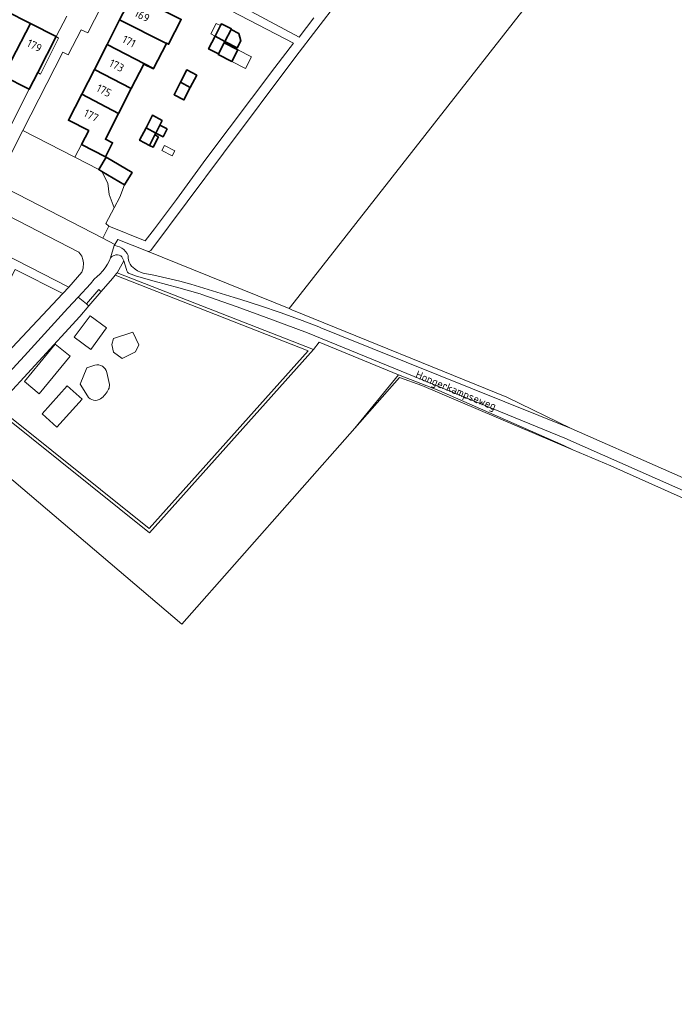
# Model space of a CAD drawing. Header units: metres. Extents: x 178952 to 185583, y 415201 to 419317.
# Tile 6 of 165: x 180328 to 180474, y 417702 to 417923. Entities that reach past the tile are written whole.
import ezdxf
from ezdxf.enums import TextEntityAlignment as Align

# ---------------------------------------------------------------- set-up
doc = ezdxf.new("R2010")
doc.units = ezdxf.units.M
for name, color, linetype, lineweight in [('B-XX-GR-BEPLANTING_CULTUUR_BOSPLANTSOEN-GV', 253, 'Continuous', 18), ('B-XX-GR-BEPLANTING_CULTUUR_HEESTERS-GV', 253, 'Continuous', 18), ('B-XX-GR-BOUWLAND-GV', 253, 'Continuous', 13), ('B-XX-GR-HAAG-GV', 253, 'Continuous', 13), ('B-XX-OG-BEBOUWING-GV', 252, 'Continuous', 35), ('B-XX-OG-BEBOUWING-T18', 252, 'Continuous', 18), ('B-XX-OG-BEBOUWING_OVERBOUWING-GV', 252, 'Continuous', 18), ('B-XX-OG-BEBOUWING_SCHUUR-GV', 252, 'Continuous', 35), ('B-XX-OG-TERREIN_CULTUURSCHEIDING-GV', 253, 'Continuous', 18), ('B-XX-OG-TERREIN_ERF-GV', 253, 'Continuous', 18), ('B-XX-OG-TERREIN_ONBEGROEID-GV', 253, 'Continuous', 18), ('B-XX-OG-TOPOGRAFIE-T18', 253, 'Continuous', 18), ('B-XX-OG-WEG-GV', 253, 'Continuous', 18), ('B-XX-VH-VERHARDING_BETONSTRAATSTEEN-GV', 251, 'Continuous', 18), ('B-XX-VH-VERHARDING_TEGEL-GV', 251, 'Continuous', 18)]:
    doc.layers.add(name, color=color, linetype=linetype, lineweight=lineweight)
doc.styles.add('NLCS-ISO-M-T18', font='NLCS-ISO.ttf', dxfattribs={"height": 1.8})

msp = doc.modelspace()

# ---------------------------------------------------------------- linework, layer by layer
at = {"layer": 'B-XX-GR-BEPLANTING_CULTUUR_BOSPLANTSOEN-GV'}
msp.add_lwpolyline([(180315.002, 417827.506), (180314.789, 417827.689), (180322.335, 417835.886), (180322.657, 417836.235), (180341.159, 417856.277), (180343.197, 417858.657), (180342.88, 417858.917), (180342.656, 417859.101), (180340.769, 417860.651), (180338.476, 417858.152), (180328.784, 417847.496), (180305.858, 417822.713), (180281.612, 417796.405), (180264.394, 417777.493), (180267.015, 417775.66), (180287.991, 417798.323)], close=True, dxfattribs=at)
at = {"layer": 'B-XX-GR-BEPLANTING_CULTUUR_HEESTERS-GV'}
for points in [[(180336.356, 417918.705), (180335.851, 417919.06), (180331.714, 417910.946), (180332.366, 417910.62)], [(180351.195, 417885.767), (180346.118, 417888.784), (180347.413, 417886.191), (180347.729, 417883.662), (180348.881, 417880.647), (180350.142, 417883.018)]]:
    msp.add_lwpolyline(points, close=True, dxfattribs=at)
at = {"layer": 'B-XX-GR-BOUWLAND-GV'}
msp.add_lwpolyline([(180478.561, 417814.56), (180460.172, 417822.818), (180451.7, 417826.418), (180417.839, 417840.809), (180412.825, 417842.598), (180402.814, 417831.261), (180364.023, 417787.331), (180315.758, 417828.323), (180315.002, 417827.506), (180287.991, 417798.323), (180267.015, 417775.66), (180262.883, 417771.197), (180248.154, 417755.283), (180231.44, 417737.225), (180213.865, 417716.984), (180212.257, 417715.132), (180203.392, 417704.822), (180201.055, 417702.104), (180200.854, 417702.133), (180106.994, 417715.565), (180046.139, 417724.093)], dxfattribs=at)
at = {"layer": 'B-XX-GR-HAAG-GV'}
for points in [[(180393.544, 417848.895), (180373.083, 417856.898), (180349.559, 417866.096), (180349.33, 417865.825), (180349.09, 417865.54), (180392.35, 417848.611), (180356.673, 417808.749), (180323.984, 417835.01), (180323.545, 417834.465), (180356.751, 417807.787)], [(180345.948, 417861.87), (180345.643, 417862.131), (180345.416, 417862.325), (180342.656, 417859.101), (180342.88, 417858.917), (180343.197, 417858.657)]]:
    msp.add_lwpolyline(points, close=True, dxfattribs=at)
at = {"layer": 'B-XX-OG-BEBOUWING-GV'}
for points in [[(180363.868, 417922.843), (180363.884, 417922.875), (180352.955, 417928.381), (180350.081, 417922.75), (180360.554, 417917.511), (180360.579, 417917.56), (180361.064, 417917.314)], [(180330.088, 417921.975), (180324.466, 417924.819), (180320.231, 417916.553), (180325.685, 417913.791), (180325.859, 417913.703)], [(180360.554, 417917.511), (180350.081, 417922.75), (180347.277, 417917.257), (180357.686, 417911.883)], [(180335.851, 417919.06), (180330.088, 417921.975), (180325.859, 417913.703), (180325.685, 417913.791), (180323.878, 417910.246), (180329.815, 417907.22), (180331.714, 417910.946)], [(180375.068, 417920.61), (180375.128, 417920.728), (180372.89, 417921.858), (180372.699, 417921.484), (180371.503, 417919.145), (180371.475, 417919.09), (180373.688, 417917.918)], [(180373.546, 417917.641), (180373.688, 417917.918), (180371.475, 417919.09), (180370.029, 417916.263), (180372.27, 417915.149)], [(180355.488, 417912.874), (180357.634, 417911.781), (180357.686, 417911.883), (180347.277, 417917.257), (180344.413, 417911.647), (180352.692, 417907.387)], [(180352.692, 417907.387), (180344.413, 417911.647), (180341.575, 417906.087), (180349.838, 417901.787)], [(180367.352, 417910.41), (180365.14, 417911.559), (180363.704, 417908.775), (180365.922, 417907.633)], [(180365.922, 417907.633), (180363.704, 417908.775), (180362.268, 417905.992), (180364.472, 417904.818)], [(180349.838, 417901.787), (180341.575, 417906.087), (180338.601, 417900.26), (180343.144, 417897.944), (180341.545, 417894.806), (180346.891, 417892.082), (180348.489, 417895.218), (180346.903, 417896.026)], [(180359.641, 417900.223), (180357.441, 417901.382), (180356, 417898.581), (180358.2, 417897.409), (180359.101, 417899.168)], [(180357.986, 417896.991), (180358.2, 417897.409), (180356, 417898.581), (180354.558, 417895.78), (180356.778, 417894.631)], [(180347.083, 417892.024), (180345.408, 417889.206), (180346.118, 417888.784), (180351.195, 417885.767), (180352.87, 417888.585)]]:
    msp.add_lwpolyline(points, close=True, dxfattribs=at)
at = {"layer": 'B-XX-OG-BEBOUWING_OVERBOUWING-GV'}
for points in [[(180372.699, 417921.484), (180371.703, 417921.993), (180370.507, 417919.654), (180371.503, 417919.145)], [(180376.604, 417916.075), (180375.255, 417913.444), (180378.314, 417911.877), (180379.662, 417914.509)], [(180360.113, 417894.613), (180359.543, 417893.528), (180361.856, 417892.313), (180362.426, 417893.398)]]:
    msp.add_lwpolyline(points, close=True, dxfattribs=at)
at = {"layer": 'B-XX-OG-BEBOUWING_SCHUUR-GV'}
for points in [[(180376.83, 417919.707), (180375.068, 417920.61), (180373.688, 417917.918), (180376.425, 417916.516), (180377.233, 417918.094)], [(180375.255, 417913.444), (180376.604, 417916.075), (180373.546, 417917.641), (180372.27, 417915.149), (180372.196, 417915.01)], [(180360.7, 417898.35), (180359.101, 417899.168), (180358.2, 417897.409), (180359.799, 417896.59)], [(180358.782, 417896.583), (180357.986, 417896.991), (180356.778, 417894.631), (180357.574, 417894.224)]]:
    msp.add_lwpolyline(points, close=True, dxfattribs=at)
at = {"layer": 'B-XX-OG-TERREIN_CULTUURSCHEIDING-GV'}
for points in [[(180511.003, 418014.939), (180388.361, 417858.461), (180388.048, 417858.056), (180388.683, 417857.799), (180436.858, 417838.173), (180451.33, 417831.191), (180492.742, 417812.981)], [(180342.87, 417838.464), (180341.208, 417841.137), (180342.695, 417844.754), (180344.505, 417845.375)], [(180347.236, 417843.764), (180347.824, 417841.006)]]:
    msp.add_lwpolyline(points, dxfattribs=at)
for points in [[(180346.118, 417888.784), (180345.408, 417889.206), (180340.043, 417891.971), (180337.004, 417893.53), (180328.36, 417897.963), (180322.292, 417886.133), (180346.284, 417873.83), (180347.669, 417876.559), (180347.015, 417877.138), (180348.881, 417880.647), (180347.729, 417883.662), (180347.413, 417886.191)], [(180306.694, 417888.356), (180303.011, 417881.07), (180338.681, 417862.86), (180341.637, 417866.232), (180341.885, 417867.141), (180341.985, 417868.308), (180341.832, 417869.063), (180341.568, 417869.826), (180340.905, 417870.707)], [(180388.683, 417857.799), (180388.048, 417858.056), (180356.11, 417870.979), (180349.657, 417873.504), (180349.001, 417872.437), (180348.883, 417872.213), (180348.964, 417872.202), (180349.518, 417872.081), (180350.049, 417871.884), (180350.547, 417871.614), (180351.002, 417871.276), (180351.405, 417870.878), (180351.748, 417870.427), (180352.024, 417869.932), (180352.01, 417869.431), (180352.075, 417868.934), (180352.219, 417868.454), (180352.437, 417868.003), (180352.724, 417867.592), (180353.073, 417867.232), (180353.474, 417866.932), (180353.523, 417866.902), (180354.107, 417866.535), (180354.73, 417866.238), (180355.383, 417866.016), (180355.75, 417865.926), (180357.711, 417865.546), (180360.662, 417864.906), (180363.595, 417864.188), (180366.026, 417863.502), (180370.907, 417862.062), (180375.765, 417860.545), (180377.275, 417860.077), (180381.676, 417858.657), (180386.053, 417857.16), (180390.402, 417855.589), (180394.724, 417853.942), (180395.148, 417853.776), (180399.438, 417852.048), (180451.33, 417831.191), (180436.858, 417838.173)], [(180348.473, 417864.819), (180349.09, 417865.54), (180349.33, 417865.825), (180349.559, 417866.096), (180351.014, 417868.732), (180350.822, 417869.196), (180350.605, 417869.664), (180350.316, 417869.861), (180349.964, 417870.01), (180349.588, 417870.082), (180349.206, 417870.075), (180348.833, 417869.989), (180348.64, 417869.91), (180348.314, 417869.71), (180348.036, 417869.447), (180347.77, 417868.844), (180347.324, 417868), (180346.809, 417867.196), (180346.273, 417866.491), (180345.635, 417865.78), (180345.067, 417865.237), (180344.329, 417864.632), (180343.511, 417863.638), (180340.769, 417860.651), (180342.656, 417859.101), (180345.416, 417862.325), (180345.643, 417862.131), (180345.948, 417861.87)], [(180323.984, 417835.01), (180356.673, 417808.749), (180392.35, 417848.611), (180349.09, 417865.54), (180348.473, 417864.819), (180345.948, 417861.87), (180343.197, 417858.657), (180341.159, 417856.277), (180322.657, 417836.235)], [(180339.914, 417851.635), (180343.453, 417856.431), (180347.133, 417853.716), (180343.594, 417848.919)], [(180348.67, 417851.373), (180353.049, 417852.788), (180354.396, 417849.946), (180353.617, 417848.344), (180350.639, 417846.878), (180348.718, 417848.258), (180348.363, 417849.991)], [(180412.591, 417843.215), (180394.784, 417850.551), (180393.544, 417848.895), (180356.751, 417807.787), (180323.545, 417834.465), (180323.984, 417835.01), (180322.657, 417836.235), (180322.335, 417835.886), (180314.789, 417827.689), (180315.002, 417827.506), (180315.758, 417828.323), (180364.023, 417787.331), (180402.814, 417831.261)], [(180335.65, 417850.102), (180338.965, 417847.378), (180332.048, 417838.962), (180328.733, 417841.686)], [(180421.641, 417839.709), (180412.591, 417843.215), (180402.814, 417831.261), (180412.825, 417842.598), (180417.839, 417840.809), (180451.7, 417826.418), (180449.634, 417827.332)], [(180332.681, 417834.484), (180338.316, 417840.756), (180341.652, 417837.758), (180336.016, 417831.487)]]:
    msp.add_lwpolyline(points, close=True, dxfattribs=at)
for points in [[(180344.505, 417845.375, -0.4191917), (180347.236, 417843.764)], [(180347.824, 417841.006, -0.1032323), (180347.603, 417840.01)], [(180347.603, 417840.01, -0.1348008), (180345.821, 417837.86)], [(180345.821, 417837.86, -0.4296496), (180342.87, 417838.464)]]:
    msp.add_lwpolyline(points, format="xyb", dxfattribs=at)
at = {"layer": 'B-XX-OG-TERREIN_ERF-GV'}
for points in [[(180408.425, 417939.137), (180389.609, 417914.553), (180373.343, 417892.89), (180357.063, 417871.075), (180356.626, 417870.853), (180356.11, 417870.979), (180388.048, 417858.056), (180388.361, 417858.461), (180511.003, 418014.939)], [(180320.303, 417933.096), (180313.509, 417919.975), (180306.101, 417905.483), (180309.071, 417903.97), (180310.511, 417906.83), (180310.678, 417906.746), (180312.711, 417905.72), (180312.084, 417904.474), (180316.519, 417902.301), (180317.651, 417904.503), (180320.459, 417903.087), (180323.267, 417901.67), (180322.121, 417899.485), (180325.061, 417897.9), (180329.815, 417907.22), (180323.878, 417910.246), (180325.685, 417913.791), (180320.231, 417916.553), (180314.491, 417919.46), (180316.19, 417922.82)], [(180363.868, 417922.843), (180361.064, 417917.314), (180360.579, 417917.56), (180360.554, 417917.511), (180357.686, 417911.883), (180357.634, 417911.781), (180355.488, 417912.874), (180352.692, 417907.387), (180349.838, 417901.787), (180346.903, 417896.026), (180348.489, 417895.218), (180346.891, 417892.082), (180341.545, 417894.806), (180340.043, 417891.971), (180345.408, 417889.206), (180347.083, 417892.024), (180352.87, 417888.585), (180351.195, 417885.767), (180350.142, 417883.018), (180348.881, 417880.647), (180347.015, 417877.138), (180347.669, 417876.559), (180355.822, 417873.242), (180357.892, 417875.908), (180362.858, 417882.544), (180369.368, 417891.53), (180384.856, 417912.061), (180389.062, 417917.559), (180367.037, 417929.063)], [(180372.027, 417928.74), (180390.307, 417918.874), (180393.635, 417923.253)], [(180324.466, 417924.819), (180330.088, 417921.975), (180335.851, 417919.06), (180338.201, 417923.64)]]:
    msp.add_lwpolyline(points, dxfattribs=at)
for points in [[(180347.277, 417917.257), (180350.081, 417922.75), (180352.955, 417928.381), (180355.925, 417934.2), (180356.331, 417934.96), (180351.861, 417937.25), (180342.91, 417919.83), (180341.421, 417920.56), (180338.561, 417914.91), (180337.361, 417915.51), (180328.36, 417897.963), (180337.004, 417893.53), (180340.043, 417891.971), (180341.545, 417894.806), (180343.144, 417897.944), (180338.601, 417900.26), (180341.575, 417906.087), (180344.413, 417911.647)], [(180371.475, 417919.09), (180371.503, 417919.145), (180372.699, 417921.484), (180372.89, 417921.858), (180375.128, 417920.728), (180375.068, 417920.61), (180373.688, 417917.918), (180373.546, 417917.641), (180372.27, 417915.149), (180370.029, 417916.263)], [(180363.704, 417908.775), (180365.14, 417911.559), (180367.352, 417910.41), (180365.922, 417907.633), (180364.472, 417904.818), (180362.268, 417905.992)], [(180356, 417898.581), (180357.441, 417901.382), (180359.641, 417900.223), (180359.101, 417899.168), (180358.2, 417897.409), (180357.986, 417896.991), (180356.778, 417894.631), (180354.558, 417895.78)], [(180337.351, 417861.4), (180326.651, 417866.82), (180325.541, 417864.66), (180325.154, 417863.908), (180320.704, 417866.197), (180321.091, 417866.95), (180322.2, 417869.11), (180313.721, 417873.45), (180310.741, 417867.597), (180307.845, 417861.909), (180304.949, 417856.221), (180302.053, 417850.533), (180299.157, 417844.845), (180296.171, 417838.98), (180303.694, 417835.029), (180304.498, 417834.631), (180308.918, 417832.357), (180309.988, 417831.806), (180313.362, 417835.618), (180326.019, 417849.324)]]:
    msp.add_lwpolyline(points, close=True, dxfattribs=at)
at = {"layer": 'B-XX-OG-TERREIN_ONBEGROEID-GV'}
for points in [[(180373.083, 417856.898), (180349.559, 417866.096), (180349.33, 417865.825), (180349.09, 417865.54), (180392.35, 417848.611), (180356.673, 417808.749), (180323.984, 417835.01), (180323.545, 417834.465), (180356.751, 417807.787), (180393.544, 417848.895)], [(180345.948, 417861.87), (180345.643, 417862.131), (180345.416, 417862.325), (180342.656, 417859.101), (180342.88, 417858.917), (180343.197, 417858.657)], [(180339.914, 417851.635), (180343.594, 417848.919), (180347.133, 417853.716), (180343.453, 417856.431)], [(180348.67, 417851.373), (180348.363, 417849.991), (180348.718, 417848.258), (180350.639, 417846.878), (180353.617, 417848.344), (180354.396, 417849.946), (180353.049, 417852.788)], [(180335.65, 417850.102), (180328.733, 417841.686), (180332.048, 417838.962), (180338.965, 417847.378)], [(180332.681, 417834.484), (180336.016, 417831.487), (180341.652, 417837.758), (180338.316, 417840.756)]]:
    msp.add_lwpolyline(points, close=True, dxfattribs=at)
for points in [[(180344.505, 417845.375), (180342.695, 417844.754), (180341.208, 417841.137), (180342.87, 417838.464)], [(180347.824, 417841.006), (180347.236, 417843.764)]]:
    msp.add_lwpolyline(points, dxfattribs=at)
for points in [[(180347.236, 417843.764, 0.4191917), (180344.505, 417845.375)], [(180347.603, 417840.01, 0.1032323), (180347.824, 417841.006)], [(180345.821, 417837.86, 0.1348008), (180347.603, 417840.01)], [(180342.87, 417838.464, 0.4296496), (180345.821, 417837.86)]]:
    msp.add_lwpolyline(points, format="xyb", dxfattribs=at)
at = {"layer": 'B-XX-OG-WEG-GV'}
msp.add_lwpolyline([(180491.44, 417810.591), (180449.922, 417829.011), (180392.176, 417852.596), (180384.323, 417855.548), (180376.443, 417858.425), (180368.536, 417861.227), (180368.141, 417861.365), (180363.341, 417862.723), (180357.819, 417864.188), (180353.874, 417865.315), (180352.071, 417865.991), (180351.821, 417866.241), (180351.668, 417866.513), (180351.585, 417866.831), (180351.338, 417867.793), (180351.014, 417868.732), (180349.559, 417866.096), (180373.083, 417856.898), (180393.544, 417848.895), (180394.784, 417850.551), (180412.591, 417843.215), (180421.641, 417839.709), (180449.634, 417827.332), (180451.7, 417826.418), (180460.172, 417822.818), (180478.561, 417814.56)], dxfattribs=at)
at = {"layer": 'B-XX-VH-VERHARDING_BETONSTRAATSTEEN-GV'}
for points in [[(180367.037, 417929.063), (180389.062, 417917.559), (180384.856, 417912.061), (180369.368, 417891.53), (180362.858, 417882.544), (180357.892, 417875.908), (180355.822, 417873.242), (180347.669, 417876.559), (180346.284, 417873.83), (180349.001, 417872.437), (180349.657, 417873.504), (180356.11, 417870.979), (180356.626, 417870.853), (180357.063, 417871.075), (180373.343, 417892.89), (180389.609, 417914.553), (180408.425, 417939.137)], [(180393.635, 417923.253), (180390.307, 417918.874), (180372.027, 417928.74)], [(180302.615, 417890.533), (180304.086, 417889.702), (180304.335, 417889.574), (180304.989, 417889.236), (180306.694, 417888.356), (180340.905, 417870.707), (180341.568, 417869.826), (180341.832, 417869.063), (180341.985, 417868.308), (180341.885, 417867.141), (180341.637, 417866.232), (180338.681, 417862.86), (180337.351, 417861.4), (180326.019, 417849.324), (180313.362, 417835.618), (180309.988, 417831.806), (180308.707, 417830.358), (180303.736, 417824.741), (180288.727, 417808.647), (180287.873, 417808.096), (180287.047, 417807.919), (180286.412, 417807.977), (180285.874, 417808.142), (180273.521, 417814.32)], [(180305.858, 417822.713), (180328.784, 417847.496), (180338.476, 417858.152), (180340.769, 417860.651), (180343.511, 417863.638), (180344.329, 417864.632), (180345.067, 417865.237), (180345.635, 417865.78), (180346.273, 417866.491), (180346.809, 417867.196), (180347.324, 417868), (180347.77, 417868.844), (180348.036, 417869.447), (180348.883, 417872.213), (180349.001, 417872.437), (180346.284, 417873.83), (180322.292, 417886.133)], [(180492.742, 417812.981), (180451.33, 417831.191), (180399.438, 417852.048), (180395.148, 417853.776), (180394.724, 417853.942), (180390.402, 417855.589), (180386.053, 417857.16), (180381.676, 417858.657), (180377.275, 417860.077), (180375.765, 417860.545), (180370.907, 417862.062), (180366.026, 417863.502), (180363.595, 417864.188), (180360.662, 417864.906), (180357.711, 417865.546), (180355.75, 417865.926), (180355.383, 417866.016), (180354.73, 417866.238), (180354.107, 417866.535), (180353.523, 417866.902), (180353.474, 417866.932), (180353.073, 417867.232), (180352.724, 417867.592), (180352.437, 417868.003), (180352.219, 417868.454), (180352.075, 417868.934), (180352.01, 417869.431), (180352.024, 417869.932), (180351.748, 417870.427), (180351.405, 417870.878), (180351.002, 417871.276), (180350.547, 417871.614), (180350.049, 417871.884), (180349.518, 417872.081), (180348.964, 417872.202), (180348.883, 417872.213), (180348.036, 417869.447), (180348.314, 417869.71), (180348.64, 417869.91), (180348.833, 417869.989), (180349.206, 417870.075), (180349.588, 417870.082), (180349.964, 417870.01), (180350.316, 417869.861), (180350.605, 417869.664), (180350.822, 417869.196), (180351.014, 417868.732), (180351.338, 417867.793), (180351.585, 417866.831), (180351.668, 417866.513), (180351.821, 417866.241), (180352.071, 417865.991), (180353.874, 417865.315), (180357.819, 417864.188), (180363.341, 417862.723), (180368.141, 417861.365), (180368.536, 417861.227), (180376.443, 417858.425), (180384.323, 417855.548), (180392.176, 417852.596), (180449.922, 417829.011), (180491.44, 417810.591)]]:
    msp.add_lwpolyline(points, dxfattribs=at)
at = {"layer": 'B-XX-VH-VERHARDING_TEGEL-GV'}
for points in [[(180338.201, 417923.64), (180335.851, 417919.06), (180336.356, 417918.705), (180332.366, 417910.62), (180331.714, 417910.946), (180329.815, 417907.22), (180325.061, 417897.9), (180322.121, 417899.485), (180319.32, 417900.893), (180316.519, 417902.301), (180312.084, 417904.474), (180311.271, 417902.86), (180325.041, 417895.72), (180324.747, 417895.142), (180320.601, 417887.001), (180322.292, 417886.133), (180328.36, 417897.963), (180337.361, 417915.51), (180338.561, 417914.91), (180341.421, 417920.56), (180342.91, 417919.83), (180351.861, 417937.25)], [(180326.651, 417866.82), (180337.351, 417861.4), (180338.681, 417862.86), (180303.011, 417881.07)]]:
    msp.add_lwpolyline(points, dxfattribs=at)

# ---------------------------------------------------------------- texts
at = {"layer": 'B-XX-OG-BEBOUWING-T18', "style": 'NLCS-ISO-M-T18'}
for s, rotation, p in [('169', 333, (180355.123, 417923.72)), ('179', 333.2, (180330.977, 417916.986)), ('171', 333, (180352.181, 417917.956)), ('173', 333, (180349.41, 417912.528)), ('175', 333, (180346.554, 417906.932)), ('177', 333, (180343.697, 417901.335))]:
    msp.add_text(s, height=1.8, rotation=rotation, dxfattribs=at).set_placement(p, align=Align.MIDDLE_CENTER)
at = {"layer": 'B-XX-OG-TOPOGRAFIE-T18', "style": 'NLCS-ISO-M-T18'}
msp.add_text('Hongerkampseweg', height=1.8, rotation=337.5, dxfattribs=at).set_placement((180425.482, 417839.729), align=Align.MIDDLE_CENTER)

doc.saveas('drawing.dxf')
